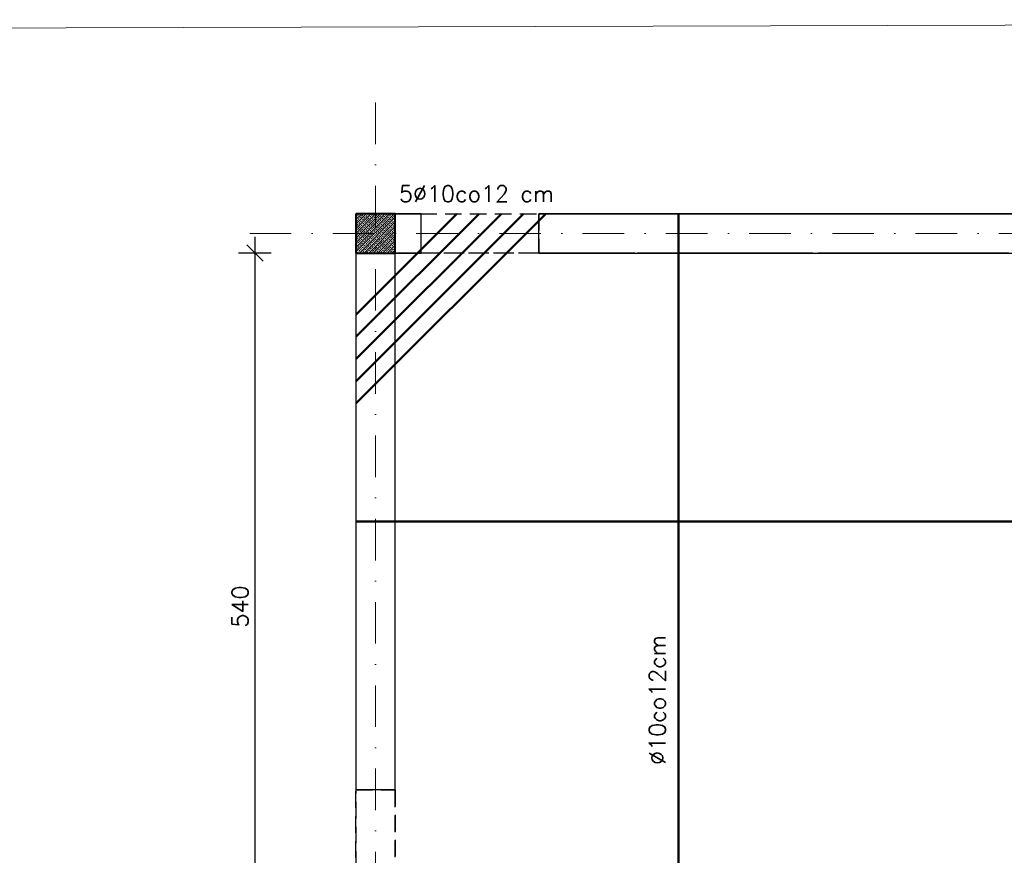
# Model space of a CAD drawing. Extents: x -19 to 9300416, y -12 to 10688993.
# Tile 5 of 106: x 4606371 to 4607123, y 5311413 to 5312051. Entities that reach past the tile are written whole.
import ezdxf

# ---------------------------------------------------------------- set-up
doc = ezdxf.new("R2010")
doc.units = 0
doc.header["$MEASUREMENT"] = 0
doc.linetypes.add('DASHDOT', pattern=[25.4, 12.7, -6.35, 0, -6.35])
doc.linetypes.add('DASHED', pattern=[19.05, 12.7, -6.35])
for name, color, linetype, lineweight in [('hatch', 253, 'Continuous', 0), ('K-BELKI', 5, 'DASHED', 30), ('K-OPISY', 252, 'Continuous', 15), ('K-SCIANY CIENKI', 163, 'Continuous', 30), ('K-SCIANY GRUBY', 195, 'Continuous', 40), ('K-STAL', 114, 'Continuous', 50), ('K-WIDOK', 45, 'Continuous', 20), ('K-WYMIARY', 7, 'Continuous', 15), ('Osie', 175, 'DASHDOT', 9)]:
    doc.layers.add(name, color=color, linetype=linetype, lineweight=lineweight)
doc.styles.add('Simplex', font='simplex.shx')
doc.dimstyles.new('1do50', dxfattribs={"dimscale": 5, "dimtxt": 2.5, "dimasz": 2.5, "dimexe": 2.5, "dimexo": 0.5, "dimgap": 1, "dimtad": 1, "dimdec": 1, "dimrnd": 0.5, "dimzin": 12, "dimdsep": 46, "dimtxsty": 'Simplex', "dimblk": 'OBLIQUE', "dimcen": 0.5, "dimdle": 2.5, "dimclrd": 256, "dimclre": 256, "dimclrt": 256, "dimadec": 1, "dimazin": 3, "dimtfac": 1, "dimtdec": 1, "dimtix": 1, "dimtmove": 0, "dimatfit": 3, "dimfxl": 0, "dimtolj": 1, "dimtzin": 0, "dimarcsym": 0})

# ---------------------------------------------------------------- blocks, each defined once
blk = doc.blocks.new('G$C61CBF25F')
at = {"layer": 'Osie', "lineweight": 0, "ltscale": 2.5}
for p, q in [((1425, 0), (1425, 1880)), ((1525, 1780), (204.85, 1780)), ((1525, 1780), (204.85, 1780))]:
    blk.add_line(p, q, dxfattribs=at)
blk = doc.blocks.new('_Oblique')
at = {"color": 0, "linetype": 'ByBlock', "lineweight": -2}
blk.add_line((-0.5, -0.5), (0.5, 0.5), dxfattribs=at)
blk = doc.blocks.new('*D1264')
at = {"layer": 'Defpoints', "color": 0}
for p in [(4606989.02, 5311872.75), (4606550.61, 5311332.75), (4606951.48, 5311332.75)]:
    blk.add_point(p, dxfattribs=at)
at = {"layer": 'K-WYMIARY', "lineweight": -2, "ltscale": 40}
for p, q in [((4606550.61, 5311885.25), (4606550.61, 5311320.25)), ((4606563.11, 5311872.75), (4606538.11, 5311872.75)), ((4606563.11, 5311332.75), (4606538.11, 5311332.75))]:
    blk.add_line(p, q, dxfattribs=at)
at = {"layer": 'K-WYMIARY', "linetype": 'ByBlock', "lineweight": -2, "xscale": 12.5, "yscale": 12.5, "zscale": 12.5}
for p, rotation in [((4606550.61, 5311872.75), 90), ((4606550.61, 5311332.75), 270)]:
    blk.add_blockref('_Oblique', p, dxfattribs=dict(at, rotation=rotation))
at = {"layer": 'K-WYMIARY', "lineweight": 0, "ltscale": 40, "insert": (4606539.36, 5311602.75), "char_height": 12.5, "attachment_point": 5, "rotation": 90, "style": 'Simplex'}
blk.add_mtext('\\A1;540', dxfattribs=at)

msp = doc.modelspace()

# ---------------------------------------------------------------- linework, layer by layer
at = {"layer": 'hatch', "color": 252}
msp.add_lwpolyline([(4605778.61, 5310002.93), (4608558.61, 5310010.97), (4608558.61, 5312050.97), (4605778.61, 5312042.93)], close=True, dxfattribs=at)
at = {"layer": 'K-BELKI'}
for points in [[(4606767.56, 5311902.75), (4606767.56, 5311872.75), (4606657.81, 5311872.75), (4606657.81, 5311902.71)], [(4608307.81, 5311902.75), (4608307.81, 5311872.75), (4606657.81, 5311872.75), (4606657.81, 5311902.75)], [(4606627.81, 5311872.75), (4606627.81, 5310782.75), (4606657.81, 5310782.75), (4606657.81, 5311872.75)], [(4606657.81, 5311462.75), (4606657.81, 5311372.75), (4606627.81, 5311372.75), (4606627.81, 5311462.75)]]:
    msp.add_lwpolyline(points, close=True, dxfattribs=at)
at = {"layer": 'K-SCIANY CIENKI'}
for p, q in [((4606677.56, 5311902.75), (4606657.81, 5311902.75)), ((4606657.81, 5311902.75), (4606657.81, 5311872.75)), ((4606658.81, 5311902.75), (4606677.56, 5311902.75)), ((4606677.56, 5311872.75), (4606677.56, 5311902.75)), ((4607167.81, 5311902.75), (4606767.56, 5311902.75)), ((4606767.56, 5311902.75), (4607217.56, 5311902.75)), ((4606767.56, 5311872.75), (4606767.56, 5311902.75)), ((4606657.81, 5311872.75), (4606627.81, 5311872.75)), ((4606627.81, 5311872.75), (4606627.81, 5311462.75)), ((4606657.81, 5311462.75), (4606657.81, 5311872.75)), ((4606657.81, 5311872.75), (4606677.56, 5311872.75)), ((4606677.56, 5311872.75), (4606658.81, 5311872.75)), ((4606767.56, 5311872.75), (4607167.81, 5311872.75)), ((4606832.94, 5311872.75), (4606767.56, 5311872.75)), ((4606977.05, 5311872.75), (4606842.94, 5311872.75)), ((4607123.15, 5311872.75), (4606989.02, 5311872.75)), ((4606657.81, 5311462.75), (4606627.81, 5311462.75))]:
    msp.add_line(p, q, dxfattribs=at)
at = {"layer": 'K-SCIANY GRUBY'}
for p, q in [((4606657.81, 5311902.75), (4606627.81, 5311902.75)), ((4606627.81, 5311902.75), (4606627.81, 5311872.75)), ((4606657.81, 5311872.75), (4606657.81, 5311902.75)), ((4606627.81, 5311872.75), (4606657.81, 5311872.75))]:
    msp.add_line(p, q, dxfattribs=at)
at = {"layer": 'K-STAL'}
for p, q in [((4606772.93, 5311902.73), (4606627.97, 5311757.98)), ((4606755.96, 5311902.74), (4606627.98, 5311774.95)), ((4606738.99, 5311902.75), (4606627.99, 5311791.92)), ((4606722.02, 5311902.77), (4606628.01, 5311808.89)), ((4606705.05, 5311902.78), (4606628.02, 5311825.86))]:
    msp.add_line(p, q, dxfattribs=at)
for points in [[(4606874.41, 5311302.75), (4606874.41, 5311902.75)], [(4606627.81, 5311667.75), (4608337.81, 5311667.75)]]:
    msp.add_lwpolyline(points, dxfattribs=at)
at = {"layer": 'K-WIDOK', "linetype": 'Continuous', "lineweight": 0}
for p, q in [((4606627.81, 5311901.85), (4606628.7, 5311902.75)), ((4606627.81, 5311898.32), (4606632.24, 5311902.75)), ((4606627.81, 5311894.78), (4606635.77, 5311902.75)), ((4606627.81, 5311891.25), (4606639.31, 5311902.75)), ((4606627.81, 5311887.71), (4606642.84, 5311902.75)), ((4606627.81, 5311884.17), (4606646.38, 5311902.75)), ((4606627.81, 5311880.64), (4606649.92, 5311902.75)), ((4606627.81, 5311877.1), (4606653.45, 5311902.75)), ((4606627.81, 5311873.57), (4606656.99, 5311902.75)), ((4606629.09, 5311901.37), (4606629.98, 5311902.25)), ((4606630.42, 5311902.7), (4606630.47, 5311902.75)), ((4606632.19, 5311900.93), (4606633.07, 5311901.81)), ((4606633.51, 5311902.25), (4606634.01, 5311902.75)), ((4606636.61, 5311901.81), (4606637.49, 5311902.7)), ((4606639.7, 5311901.37), (4606640.59, 5311902.25)), ((4606641.03, 5311902.7), (4606641.08, 5311902.75)), ((4606642.79, 5311900.93), (4606643.68, 5311901.81)), ((4606644.12, 5311902.25), (4606644.61, 5311902.75)), ((4606647.21, 5311901.81), (4606648.1, 5311902.7)), ((4606650.31, 5311901.37), (4606651.19, 5311902.25)), ((4606651.63, 5311902.7), (4606651.68, 5311902.75)), ((4606653.4, 5311900.93), (4606654.29, 5311901.81)), ((4606654.73, 5311902.25), (4606655.22, 5311902.75)), ((4606627.81, 5311900.08), (4606628.65, 5311900.93)), ((4606628.21, 5311896.95), (4606629.09, 5311897.83)), ((4606628.65, 5311893.86), (4606629.54, 5311894.74)), ((4606629.54, 5311898.28), (4606630.42, 5311899.16)), ((4606629.98, 5311895.18), (4606630.86, 5311896.07)), ((4606630.52, 5311872.75), (4606657.81, 5311900.03)), ((4606630.86, 5311899.6), (4606631.75, 5311900.49)), ((4606631.3, 5311896.51), (4606632.19, 5311897.39)), ((4606631.75, 5311893.41), (4606632.63, 5311894.3)), ((4606632.63, 5311897.83), (4606633.51, 5311898.72)), ((4606633.07, 5311894.74), (4606633.96, 5311895.62)), ((4606633.96, 5311899.16), (4606634.84, 5311900.04)), ((4606634.06, 5311872.75), (4606657.81, 5311896.5)), ((4606634.4, 5311896.07), (4606635.28, 5311896.95)), ((4606635.28, 5311900.49), (4606636.17, 5311901.37)), ((4606635.72, 5311897.39), (4606636.61, 5311898.28)), ((4606636.17, 5311894.3), (4606637.05, 5311895.18)), ((4606637.05, 5311898.72), (4606637.93, 5311899.6)), ((4606637.49, 5311895.62), (4606638.38, 5311896.51)), ((4606638.38, 5311900.04), (4606639.26, 5311900.93)), ((4606638.82, 5311896.95), (4606639.7, 5311897.83)), ((4606639.26, 5311893.86), (4606640.14, 5311894.74)), ((4606640.14, 5311898.28), (4606641.03, 5311899.16)), ((4606640.59, 5311895.18), (4606641.47, 5311896.07)), ((4606641.47, 5311899.6), (4606642.35, 5311900.49)), ((4606641.91, 5311896.51), (4606642.79, 5311897.39)), ((4606642.35, 5311893.41), (4606643.24, 5311894.3)), ((4606643.24, 5311897.83), (4606644.12, 5311898.72)), ((4606643.68, 5311894.74), (4606644.56, 5311895.62)), ((4606644.56, 5311899.16), (4606645.45, 5311900.04)), ((4606645, 5311896.07), (4606645.89, 5311896.95)), ((4606645.89, 5311900.49), (4606646.77, 5311901.37)), ((4606646.33, 5311897.39), (4606647.21, 5311898.28)), ((4606646.77, 5311894.3), (4606647.66, 5311895.18)), ((4606647.66, 5311898.72), (4606648.54, 5311899.6)), ((4606648.1, 5311895.62), (4606648.98, 5311896.51)), ((4606648.98, 5311900.04), (4606649.87, 5311900.93)), ((4606649.42, 5311896.95), (4606650.31, 5311897.83)), ((4606649.87, 5311893.86), (4606650.75, 5311894.74)), ((4606650.75, 5311898.28), (4606651.63, 5311899.16)), ((4606651.19, 5311895.18), (4606652.08, 5311896.07)), ((4606652.08, 5311899.6), (4606652.96, 5311900.49)), ((4606652.52, 5311896.51), (4606653.4, 5311897.39)), ((4606652.96, 5311893.41), (4606653.84, 5311894.3)), ((4606653.84, 5311897.83), (4606654.73, 5311898.72)), ((4606654.29, 5311894.74), (4606655.17, 5311895.62)), ((4606655.17, 5311899.16), (4606656.05, 5311900.04)), ((4606655.61, 5311896.07), (4606656.5, 5311896.95)), ((4606656.5, 5311900.49), (4606657.38, 5311901.37)), ((4606656.94, 5311897.39), (4606657.81, 5311898.26)), ((4606657.38, 5311894.3), (4606657.81, 5311894.73)), ((4606627.81, 5311893.01), (4606628.21, 5311893.41)), ((4606627.81, 5311889.48), (4606628.65, 5311890.32)), ((4606628.21, 5311886.34), (4606629.09, 5311887.23)), ((4606629.09, 5311890.76), (4606629.98, 5311891.65)), ((4606629.54, 5311887.67), (4606630.42, 5311888.55)), ((4606630.42, 5311892.09), (4606631.3, 5311892.97)), ((4606630.86, 5311889), (4606631.75, 5311889.88)), ((4606631.3, 5311885.9), (4606632.19, 5311886.79)), ((4606632.19, 5311890.32), (4606633.07, 5311891.2)), ((4606632.63, 5311887.23), (4606633.51, 5311888.11)), ((4606633.51, 5311891.65), (4606634.4, 5311892.53)), ((4606633.96, 5311888.55), (4606634.84, 5311889.44)), ((4606634.84, 5311892.97), (4606635.72, 5311893.86)), ((4606635.28, 5311889.88), (4606636.17, 5311890.76)), ((4606635.72, 5311886.79), (4606636.61, 5311887.67)), ((4606636.61, 5311891.2), (4606637.49, 5311892.09)), ((4606637.05, 5311888.11), (4606637.93, 5311889)), ((4606637.59, 5311872.75), (4606657.81, 5311892.96)), ((4606637.93, 5311892.53), (4606638.82, 5311893.41)), ((4606638.38, 5311889.44), (4606639.26, 5311890.32)), ((4606638.82, 5311886.34), (4606639.7, 5311887.23)), ((4606639.7, 5311890.76), (4606640.59, 5311891.65)), ((4606640.14, 5311887.67), (4606641.03, 5311888.55)), ((4606641.03, 5311892.09), (4606641.91, 5311892.97)), ((4606641.13, 5311872.75), (4606657.81, 5311889.43)), ((4606641.47, 5311889), (4606642.35, 5311889.88)), ((4606641.91, 5311885.9), (4606642.79, 5311886.79)), ((4606642.79, 5311890.32), (4606643.68, 5311891.2)), ((4606643.24, 5311887.23), (4606644.12, 5311888.11)), ((4606644.12, 5311891.65), (4606645, 5311892.53)), ((4606644.56, 5311888.55), (4606645.45, 5311889.44)), ((4606645.45, 5311892.97), (4606646.33, 5311893.86)), ((4606645.89, 5311889.88), (4606646.77, 5311890.76)), ((4606646.33, 5311886.79), (4606647.21, 5311887.67)), ((4606647.21, 5311891.2), (4606648.1, 5311892.09)), ((4606647.66, 5311888.11), (4606648.54, 5311889)), ((4606648.54, 5311892.53), (4606649.42, 5311893.41)), ((4606648.98, 5311889.44), (4606649.87, 5311890.32)), ((4606649.42, 5311886.34), (4606650.31, 5311887.23)), ((4606650.31, 5311890.76), (4606651.19, 5311891.65)), ((4606650.75, 5311887.67), (4606651.63, 5311888.55)), ((4606651.63, 5311892.09), (4606652.52, 5311892.97)), ((4606652.08, 5311889), (4606652.96, 5311889.88)), ((4606652.52, 5311885.9), (4606653.4, 5311886.79)), ((4606653.4, 5311890.32), (4606654.29, 5311891.2)), ((4606653.84, 5311887.23), (4606654.73, 5311888.11)), ((4606654.73, 5311891.65), (4606655.61, 5311892.53)), ((4606655.17, 5311888.55), (4606656.05, 5311889.44)), ((4606656.05, 5311892.97), (4606656.94, 5311893.86)), ((4606656.5, 5311889.88), (4606657.38, 5311890.76)), ((4606656.94, 5311886.79), (4606657.81, 5311887.66)), ((4606627.81, 5311882.41), (4606628.21, 5311882.81)), ((4606627.81, 5311878.87), (4606628.65, 5311879.71)), ((4606628.65, 5311883.25), (4606629.54, 5311884.13)), ((4606629.09, 5311880.16), (4606629.98, 5311881.04)), ((4606629.98, 5311884.58), (4606630.86, 5311885.46)), ((4606630.42, 5311881.48), (4606631.3, 5311882.37)), ((4606630.86, 5311878.39), (4606631.75, 5311879.27)), ((4606631.75, 5311882.81), (4606632.63, 5311883.69)), ((4606632.19, 5311879.71), (4606633.07, 5311880.6)), ((4606633.07, 5311884.13), (4606633.96, 5311885.02)), ((4606633.51, 5311881.04), (4606634.4, 5311881.92)), ((4606634.4, 5311885.46), (4606635.28, 5311886.34)), ((4606634.84, 5311882.37), (4606635.72, 5311883.25)), ((4606635.28, 5311879.27), (4606636.17, 5311880.16)), ((4606636.17, 5311883.69), (4606637.05, 5311884.58)), ((4606636.61, 5311880.6), (4606637.49, 5311881.48)), ((4606637.49, 5311885.02), (4606638.38, 5311885.9)), ((4606637.93, 5311881.92), (4606638.82, 5311882.81)), ((4606638.38, 5311878.83), (4606639.26, 5311879.71)), ((4606639.26, 5311883.25), (4606640.14, 5311884.13)), ((4606639.7, 5311880.16), (4606640.59, 5311881.04)), ((4606640.59, 5311884.58), (4606641.47, 5311885.46)), ((4606641.03, 5311881.48), (4606641.91, 5311882.37)), ((4606641.47, 5311878.39), (4606642.35, 5311879.27)), ((4606642.35, 5311882.81), (4606643.24, 5311883.69)), ((4606642.79, 5311879.71), (4606643.68, 5311880.6)), ((4606643.68, 5311884.13), (4606644.56, 5311885.02)), ((4606644.12, 5311881.04), (4606645, 5311881.92)), ((4606644.66, 5311872.75), (4606657.81, 5311885.89)), ((4606645, 5311885.46), (4606645.89, 5311886.34)), ((4606645.45, 5311882.37), (4606646.33, 5311883.25)), ((4606645.89, 5311879.27), (4606646.77, 5311880.16)), ((4606646.77, 5311883.69), (4606647.66, 5311884.58)), ((4606647.21, 5311880.6), (4606648.1, 5311881.48)), ((4606648.1, 5311885.02), (4606648.98, 5311885.9)), ((4606648.2, 5311872.75), (4606657.81, 5311882.35)), ((4606648.54, 5311881.92), (4606649.42, 5311882.81)), ((4606648.98, 5311878.83), (4606649.87, 5311879.71)), ((4606649.87, 5311883.25), (4606650.75, 5311884.13)), ((4606650.31, 5311880.16), (4606651.19, 5311881.04)), ((4606651.19, 5311884.58), (4606652.08, 5311885.46)), ((4606651.63, 5311881.48), (4606652.52, 5311882.37)), ((4606652.08, 5311878.39), (4606652.96, 5311879.27)), ((4606652.96, 5311882.81), (4606653.84, 5311883.69)), ((4606653.4, 5311879.71), (4606654.29, 5311880.6)), ((4606654.29, 5311884.13), (4606655.17, 5311885.02)), ((4606654.73, 5311881.04), (4606655.61, 5311881.92)), ((4606655.61, 5311885.46), (4606656.5, 5311886.34)), ((4606656.05, 5311882.37), (4606656.94, 5311883.25)), ((4606656.5, 5311879.27), (4606657.38, 5311880.16)), ((4606657.38, 5311883.69), (4606657.81, 5311884.12)), ((4606628.21, 5311875.74), (4606629.09, 5311876.62)), ((4606628.75, 5311872.75), (4606629.54, 5311873.53)), ((4606629.54, 5311877.06), (4606630.42, 5311877.95)), ((4606629.98, 5311873.97), (4606630.86, 5311874.85)), ((4606631.3, 5311875.29), (4606632.19, 5311876.18)), ((4606632.29, 5311872.75), (4606632.63, 5311873.09)), ((4606632.63, 5311876.62), (4606633.51, 5311877.5)), ((4606633.07, 5311873.53), (4606633.96, 5311874.41)), ((4606633.96, 5311877.95), (4606634.84, 5311878.83)), ((4606634.4, 5311874.85), (4606635.28, 5311875.74)), ((4606635.72, 5311876.18), (4606636.61, 5311877.06)), ((4606636.17, 5311873.09), (4606637.05, 5311873.97)), ((4606637.05, 5311877.5), (4606637.93, 5311878.39)), ((4606637.49, 5311874.41), (4606638.38, 5311875.29)), ((4606638.82, 5311875.74), (4606639.7, 5311876.62)), ((4606639.36, 5311872.75), (4606640.14, 5311873.53)), ((4606640.14, 5311877.06), (4606641.03, 5311877.95)), ((4606640.59, 5311873.97), (4606641.47, 5311874.85)), ((4606641.91, 5311875.29), (4606642.79, 5311876.18)), ((4606642.9, 5311872.75), (4606643.24, 5311873.09)), ((4606643.24, 5311876.62), (4606644.12, 5311877.5)), ((4606643.68, 5311873.53), (4606644.56, 5311874.41)), ((4606644.56, 5311877.95), (4606645.45, 5311878.83)), ((4606645, 5311874.85), (4606645.89, 5311875.74)), ((4606646.33, 5311876.18), (4606647.21, 5311877.06)), ((4606646.77, 5311873.09), (4606647.66, 5311873.97)), ((4606647.66, 5311877.5), (4606648.54, 5311878.39)), ((4606648.1, 5311874.41), (4606648.98, 5311875.29)), ((4606649.42, 5311875.74), (4606650.31, 5311876.62)), ((4606649.97, 5311872.75), (4606650.75, 5311873.53)), ((4606650.75, 5311877.06), (4606651.63, 5311877.95)), ((4606651.19, 5311873.97), (4606652.08, 5311874.85)), ((4606651.74, 5311872.75), (4606657.81, 5311878.82)), ((4606652.52, 5311875.29), (4606653.4, 5311876.18)), ((4606653.5, 5311872.75), (4606653.84, 5311873.09)), ((4606653.84, 5311876.62), (4606654.73, 5311877.5)), ((4606654.29, 5311873.53), (4606655.17, 5311874.41)), ((4606655.17, 5311877.95), (4606656.05, 5311878.83)), ((4606655.27, 5311872.75), (4606657.81, 5311875.28)), ((4606655.61, 5311874.85), (4606656.5, 5311875.74)), ((4606656.94, 5311876.18), (4606657.81, 5311877.05)), ((4606657.38, 5311873.09), (4606657.81, 5311873.52))]:
    msp.add_line(p, q, dxfattribs=at)

# ---------------------------------------------------------------- block references
at = {"lineweight": 0, "ltscale": 40, "rotation": 90}
msp.add_blockref('G$C61CBF25F', (4608422.81, 5310462.75), dxfattribs=at)

# ---------------------------------------------------------------- texts
at = {"layer": 'K-OPISY', "insert": (4606779.12, 5311911.76), "char_height": 12.5, "attachment_point": 9, "style": 'Simplex'}
msp.add_mtext('{\\C0;5\\C7;%%C10co12 cm}', dxfattribs=at)
at = {"layer": 'K-OPISY', "insert": (4606864.36, 5311580.9), "char_height": 12.5, "attachment_point": 9, "rotation": 90, "style": 'Simplex'}
msp.add_mtext('{\\C7;%%C10co12cm}', dxfattribs=at)

# ---------------------------------------------------------------- dimensions: what is measured, and where the dimension line sits
at = {"layer": 'K-WYMIARY', "lineweight": 0, "ltscale": 40}
dim = msp.add_linear_dim(base=(4606550.61, 5311332.75), p1=(4606989.02, 5311872.75), p2=(4606951.48, 5311332.75), angle=90, dimstyle='1do50', dxfattribs=at)
dim.commit()
dim.dimension.update_dxf_attribs({"geometry": '*D1264', "text_midpoint": (4606539.36, 5311602.75)})

doc.saveas('drawing.dxf')
